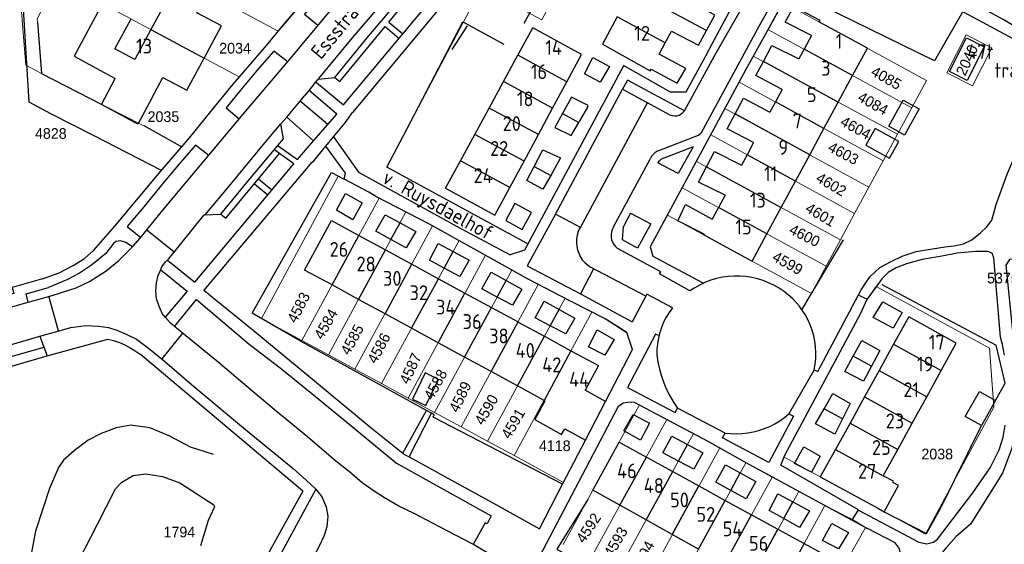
# Model space of a CAD drawing. Header units: metres. Extents: x 233829 to 239427, y 444283 to 448222.
# Tile 86 of 171: x 236325 to 236491, y 445540 to 445629. Entities that reach past the tile are written whole.
import ezdxf
from ezdxf.enums import TextEntityAlignment as Align

# ---------------------------------------------------------------- set-up
doc = ezdxf.new("R2010")
doc.units = ezdxf.units.M
doc.header["$MEASUREMENT"] = 0
for name, color, linetype in [('BIJGEBOUW', 4, 'Continuous'), ('DAKRAND', 4, 'Continuous'), ('DAKRAND-BYG', 4, 'Continuous'), ('FUNKTIEAAND', 253, 'Continuous'), ('Goud-kadastrale grenzen', 13, 'Continuous'), ('HEG', 253, 'Continuous'), ('HEK', 253, 'Continuous'), ('HOOFDGEBOUW', 4, 'Continuous'), ('HUISNUMMER', 253, 'Continuous'), ('KANTVERH', 253, 'Continuous'), ('KNTOPENVERH', 253, 'Continuous'), ('OVLIJNOBJ', 253, 'Continuous'), ('RASTER', 253, 'Continuous'), ('SCHUTTING', 253, 'Continuous'), ('STRAATNAAM', 253, 'Continuous'), ('TUSSENMUUR', 253, 'Continuous')]:
    doc.layers.add(name, color=color, linetype=linetype)
doc.layers.add('G01 kadestrale perceelsgrens', color=73, linetype='Continuous', lineweight=0)
doc.layers.add('Z01 perceelnummer', color=73, linetype='Continuous', lineweight=13)
doc.styles.get("Standard").update_dxf_attribs({"font": 'iso.shx'})
doc.styles.add('Styledgn001', font='dgn001.shx')

# ---------------------------------------------------------------- blocks, each defined once
blk = doc.blocks.new('A$C1532452F')
at = {"layer": 'G01 kadestrale perceelsgrens'}
for p, q in [((236335.622, 445644.164), (236368.236, 445626.691)), ((236330.915, 445635.439), (236361.646, 445618.966)), ((236450.943, 445626.972), (236453.473, 445631.567)), ((236453.473, 445631.567), (236477.769, 445618.385)), ((236327.534, 445628.24), (236328.245, 445619.565)), ((236448.476, 445622.49), (236450.943, 445626.972)), ((236475.27, 445613.765), (236450.943, 445626.972)), ((236472.843, 445609.28), (236448.476, 445622.49)), ((236328.245, 445619.565), (236325.581, 445620.942)), ((236426.475, 445620.735), (236410.372, 445590.777)), ((236426.559, 445620.891), (236426.475, 445620.735)), ((236328.245, 445619.565), (236338.434, 445614.297)), ((236477.769, 445618.385), (236475.27, 445613.765)), ((236443.683, 445613.651), (236446.087, 445618.109)), ((236470.429, 445604.819), (236446.087, 445618.109)), ((236338.434, 445614.297), (236345.504, 445610.736)), ((236441.28, 445609.197), (236443.683, 445613.651)), ((236468.017, 445600.361), (236443.683, 445613.651)), ((236475.27, 445613.765), (236472.843, 445609.28)), ((236438.86, 445604.71), (236441.28, 445609.197)), ((236465.605, 445595.902), (236441.28, 445609.197)), ((236472.843, 445609.28), (236470.429, 445604.819)), ((236436.462, 445600.265), (236438.86, 445604.71)), ((236438.86, 445604.71), (236463.193, 445591.443)), ((236470.429, 445604.819), (236468.017, 445600.361)), ((236433.966, 445595.639), (236436.462, 445600.265)), ((236460.78, 445586.983), (236436.462, 445600.265)), ((236468.017, 445600.361), (236465.605, 445595.902)), ((236372.231, 445574.473), (236385.273, 445598.504)), ((236385.273, 445598.504), (236389.796, 445596.162)), ((236376.703, 445572.044), (236389.796, 445596.162)), ((236458.298, 445582.395), (236433.966, 445595.639)), ((236465.605, 445595.902), (236463.193, 445591.443)), ((236381.184, 445569.611), (236394.308, 445593.806)), ((236394.308, 445593.806), (236398.773, 445591.327)), ((236385.667, 445567.176), (236398.773, 445591.327)), ((236463.193, 445591.443), (236460.78, 445586.983)), ((236390.148, 445564.742), (236403.225, 445588.849)), ((236403.225, 445588.849), (236407.676, 445586.348)), ((236460.78, 445586.983), (236458.298, 445582.395)), ((236394.629, 445562.308), (236407.676, 445586.348)), ((236399.11, 445559.874), (236412.158, 445583.911)), ((236412.158, 445583.911), (236416.696, 445581.579)), ((236403.593, 445557.439), (236416.696, 445581.579)), ((236421.227, 445579.253), (236408.065, 445555.01)), ((236376.703, 445572.044), (236372.231, 445574.473)), ((236381.184, 445569.611), (236376.703, 445572.044)), ((236428.056, 445572.925), (236416.411, 445550.472)), ((236385.667, 445567.176), (236381.184, 445569.611)), ((236390.148, 445564.742), (236385.667, 445567.176)), ((236394.629, 445562.308), (236390.148, 445564.742)), ((236416.366, 445539.985), (236429.266, 445563.583)), ((236429.266, 445563.583), (236433.894, 445561.126)), ((236399.11, 445559.874), (236394.629, 445562.308)), ((236489.115, 445563.216), (236477.589, 445541.756)), ((236420.911, 445537.451), (236433.894, 445561.126)), ((236433.894, 445561.126), (236438.374, 445558.748)), ((236403.593, 445557.439), (236399.11, 445559.874)), ((236425.353, 445535.007), (236438.374, 445558.748)), ((236408.065, 445555.01), (236403.593, 445557.439)), ((236416.411, 445550.472), (236408.065, 445555.01)), ((236429.795, 445532.563), (236442.809, 445556.32)), ((236434.237, 445530.119), (236447.231, 445553.814)), ((236447.231, 445553.814), (236451.684, 445551.4)), ((236477.589, 445541.756), (236453.679, 445554.742)), ((236438.678, 445527.675), (236451.684, 445551.4)), ((236451.684, 445551.4), (236456.146, 445548.981)), ((236443.121, 445525.23), (236456.146, 445548.981)), ((236456.146, 445548.981), (236460.588, 445546.572)), ((236460.588, 445546.572), (236447.549, 445522.794)), ((236467.43, 445542.862), (236454.083, 445519.199))]:
    blk.add_line(p, q, dxfattribs=at)
at = {"layer": 'G01 kadestrale perceelsgrens', "flags": 128}
for points in [[(236389.945, 445610.135), (236402.55, 445634.066), (236412.732, 445628.605), (236428.056, 445657.187)], [(236452.051, 445643.745), (236445.714, 445632.379), (236440.669, 445623.003), (236437.061, 445616.414), (236434.478, 445616.373), (236426.559, 445620.891)], [(236326.743, 445637.675), (236324.638, 445632.975), (236325.15, 445626.395), (236325.581, 445620.942)], [(236330.915, 445635.439), (236327.476, 445628.776), (236327.534, 445628.24)], [(236368.236, 445626.691), (236369.424, 445628.126), (236374.865, 445634.567)], [(236361.646, 445618.966), (236366.225, 445624.261), (236368.236, 445626.691)], [(236488.796, 445623.867), (236485.529, 445617.464), (236481.179, 445619.683), (236484.446, 445626.086), (236488.796, 445623.867)], [(236446.087, 445618.109), (236447.235, 445620.236), (236448.476, 445622.49)], [(236345.504, 445610.736), (236351.952, 445607.18), (236353.222, 445608.658), (236356.843, 445613.112), (236360.309, 445617.42), (236361.646, 445618.966)], [(236410.372, 445590.777), (236410.262, 445590.836), (236386.558, 445603.711), (236389.945, 445610.135)], [(236372.231, 445574.473), (236365.407, 445578.179), (236378.359, 445602.225)], [(236378.359, 445602.225), (236383.54, 445599.481), (236384.724, 445598.788), (236385.273, 445598.504)], [(236389.796, 445596.162), (236393.769, 445594.105), (236394.308, 445593.806)], [(236398.773, 445591.327), (236402.26, 445589.391), (236403.225, 445588.849)], [(236407.676, 445586.348), (236410.452, 445584.788), (236412.158, 445583.911)], [(236453.679, 445554.742), (236453.817, 445555.103), (236466.583, 445578.946), (236467.718, 445581.461), (236469.231, 445583.551)], [(236469.231, 445583.551), (236488.372, 445573.176), (236489.115, 445563.216)], [(236416.696, 445581.579), (236417.472, 445581.18), (236421.227, 445579.253)], [(236421.227, 445579.253), (236423.453, 445578.111), (236427.096, 445575.775), (236428.056, 445572.925)], [(236438.374, 445558.748), (236440.81, 445557.455), (236442.809, 445556.32)], [(236442.809, 445556.32), (236447.078, 445553.897), (236447.231, 445553.814)], [(236460.588, 445546.572), (236465.223, 445544.228), (236467.43, 445542.862)]]:
    blk.add_lwpolyline(points, dxfattribs=at)
at = {"layer": 'G01 kadestrale perceelsgrens', "style": 'Styledgn001'}
for s, rotation, p in [('2040', 64.95869, (236484.58, 445621.811)), ('4085', 330.67056, (236470.955, 445618.816)), ('4084', 330.66101, (236468.71, 445614.499)), ('4604', 331.34817, (236465.787, 445610.387)), ('4603', 332.14762, (236463.71, 445606.085)), ('4602', 329.56638, (236461.657, 445600.827)), ('4601', 329.19381, (236459.853, 445595.701)), ('4600', 333.25598, (236457.165, 445592.201)), ('4599', 330.66101, (236454.29, 445587.529)), ('4583', 62.89613, (236371.655, 445580.041)), ('4584', 60.10485, (236376.265, 445577.239)), ('4585', 61.32053, (236380.693, 445574.618)), ('4586', 61.94106, (236385.212, 445573.172)), ('4587', 65.31747, (236390.545, 445569.737)), ('4588', 61.37576, (236394.793, 445567.026)), ('4589', 64.28812, (236398.95, 445564.947)), ('4590', 60.33392, (236403.379, 445562.778)), ('4591', 59.78491, (236407.898, 445560.428)), ('4592', 56.50129, (236420.63, 445542.799)), ('4593', 59.60194, (236425.229, 445540.426)), ('4594', 61.41267, (236429.827, 445538.052))]:
    blk.add_text(s, height=1.8, rotation=rotation, dxfattribs=at).set_placement(p, align=Align.MIDDLE_CENTER)
at = {"layer": 'Z01 perceelnummer', "linetype": 'Continuous', "lineweight": 13, "style": 'Styledgn001'}
for s, p in [('2034', (236360.932, 445623.82)), ('2035', (236348.823, 445612.265)), ('4828', (236329.806, 445609.417)), ('5375', (236490.647, 445584.994)), ('4118', (236414.944, 445556.681)), ('2038', (236479.555, 445555.282)), ('1794', (236351.519, 445542.112))]:
    blk.add_text(s, height=1.8, dxfattribs=at).set_placement(p, align=Align.MIDDLE_CENTER)

msp = doc.modelspace()

# ---------------------------------------------------------------- linework, layer by layer
at = {"layer": 'BIJGEBOUW'}
msp.add_lwpolyline([(236487.48, 445624.03), (236484.6, 445618.39), (236481.61, 445619.91), (236484.49, 445625.56), (236487.48, 445624.03)], dxfattribs=at)
at = {"layer": 'DAKRAND'}
for p, q in [((236349.49, 445632.17), (236346.71, 445626.97)), ((236408.71, 445622.63), (236411.25, 445627.28)), ((236406.28, 445618.17), (236408.71, 445622.63)), ((236403.85, 445613.72), (236406.28, 445618.17)), ((236401.42, 445609.26), (236403.85, 445613.72)), ((236398.99, 445604.81), (236401.42, 445609.26)), ((236396.48, 445600.21), (236398.99, 445604.81)), ((236377.31, 445583.83), (236372.67, 445586.34)), ((236381.78, 445581.39), (236377.31, 445583.83)), ((236386.26, 445578.96), (236381.78, 445581.39)), ((236390.74, 445576.53), (236386.26, 445578.96)), ((236395.22, 445574.09), (236390.74, 445576.53)), ((236399.7, 445571.66), (236395.22, 445574.09)), ((236480.24, 445569.41), (236482.78, 445574.03)), ((236404.18, 445569.22), (236399.7, 445571.66)), ((236408.67, 445566.78), (236404.18, 445569.22)), ((236477.79, 445564.96), (236480.24, 445569.41)), ((236413.14, 445564.35), (236408.67, 445566.78)), ((236423.51, 445564.17), (236420.07, 445566.08)), ((236475.34, 445560.51), (236477.79, 445564.96)), ((236420.13, 445557.65), (236423.51, 445564.17)), ((236472.89, 445556.07), (236475.34, 445560.51)), ((236470.44, 445551.62), (236472.89, 445556.07)), ((236472.14, 445550.68), (236470.44, 445551.62)), ((236425.95, 445546.63), (236421.37, 445549.17)), ((236430.38, 445544.17), (236425.95, 445546.63)), ((236469.61, 445546.08), (236470.6, 445545.53)), ((236434.8, 445541.71), (236430.38, 445544.17)), ((236439.24, 445539.24), (236434.8, 445541.71))]:
    msp.add_line(p, q, dxfattribs=at)
for points in [[(236440.57, 445626.79), (236442, 445629.42), (236437.45, 445631.91)], [(236458.3, 445625.95), (236453.87, 445628.22), (236455.3, 445630.89), (236459.7, 445628.54), (236459.55, 445628.27)], [(236346.71, 445626.97), (236344, 445621.9), (236340.64, 445623.69), (236343.36, 445628.77)], [(236434.66, 445626.7), (236439.23, 445624.33), (236440.57, 445626.79)], [(236450.18, 445621.57), (236451.63, 445624.28), (236456.19, 445622.05)], [(236431.22, 445620.29), (236435.6, 445617.92), (236437.09, 445620.4), (236432.57, 445622.82)], [(236453.38, 445616.85), (236448.91, 445619.19), (236450.18, 445621.57)], [(236445.39, 445612.72), (236446.81, 445615.36), (236451.29, 445612.99)], [(236448.52, 445607.87), (236444.05, 445610.22), (236445.39, 445612.72)], [(236440.58, 445603.77), (236441.95, 445606.38), (236446.46, 445604.05)], [(236443.73, 445598.99), (236439.24, 445601.19), (236440.58, 445603.77)], [(236440.17, 445592.42), (236435.71, 445594.69), (236437.04, 445597.41), (236441.55, 445594.97)], [(236412.58, 445562.97), (236413.29, 445564.27), (236413.14, 445564.35)], [(236412.58, 445562.97), (236411.55, 445561.11), (236416.09, 445558.57), (236416.66, 445559.55), (236420.13, 445557.65)], [(236470.6, 445545.53), (236472.99, 445549.96), (236472.04, 445550.5)]]:
    msp.add_lwpolyline(points, dxfattribs=at)
at = {"layer": 'DAKRAND-BYG'}
for p, q in [((236420.47, 445613.87), (236419.09, 445611.45)), ((236420.47, 445613.87), (236420.61, 445614.13)), ((236419.01, 445611.3), (236419.09, 445611.45)), ((236415.89, 445605.29), (236414.25, 445602.34)), ((236388.8, 445594.33), (236391.48, 445592.89)), ((236397.77, 445589.47), (236400.46, 445588)), ((236406.72, 445584.58), (236409.4, 445583.13)), ((236415.68, 445579.7), (236418.34, 445578.24)), ((236469.83, 445572.76), (236468.44, 445570.11)), ((236464.86, 445563.84), (236463.54, 445561.21)), ((236489.4, 445564.3), (236487.02, 445560.08)), ((236487.02, 445560.08), (236484.29, 445561.62)), ((236437.36, 445556.89), (236439.98, 445555.48)), ((236446.28, 445552.08), (236448.91, 445550.62)), ((236455.17, 445547.21), (236457.98, 445545.71))]:
    msp.add_line(p, q, dxfattribs=at)
for points in [[(236424.16, 445620.75), (236422.61, 445618.09), (236419.99, 445619.48), (236421.39, 445622.25), (236424.16, 445620.75)], [(236420.61, 445614.13), (236417.79, 445615.53), (236416.26, 445612.79)], [(236476.51, 445613.58), (236474.05, 445609.15), (236471.36, 445610.64), (236473.82, 445615.07), (236476.51, 445613.58)], [(236416.26, 445612.79), (236414.95, 445610.45), (236417.73, 445609.05), (236419.01, 445611.3)], [(236467.5, 445607.44), (236471.49, 445605.26), (236473.04, 445608.09), (236469.05, 445610.28), (236467.5, 445607.44)], [(236411.45, 445603.85), (236412.91, 445606.64), (236415.89, 445605.29)], [(236414.25, 445602.34), (236412.94, 445600.01), (236410.22, 445601.5), (236411.45, 445603.85)], [(236382.39, 445597.72), (236380.83, 445594.85), (236378.07, 445596.46), (236379.57, 445599.28), (236382.39, 445597.72)], [(236408.22, 445597.58), (236406.66, 445594.7), (236409.46, 445593.19), (236411.01, 445596.07), (236408.22, 445597.58)], [(236387.27, 445591.52), (236384.73, 445592.91), (236386.29, 445595.68), (236388.8, 445594.33)], [(236391.48, 445592.89), (236389.82, 445590.12), (236387.27, 445591.52)], [(236396.26, 445586.7), (236393.77, 445588.03), (236395.23, 445590.85), (236397.77, 445589.47)], [(236400.46, 445588), (236398.91, 445585.29), (236396.26, 445586.7)], [(236405.21, 445581.8), (236402.61, 445583.2), (236404.17, 445585.97), (236406.72, 445584.58)], [(236409.4, 445583.13), (236407.8, 445580.41), (236405.21, 445581.8)], [(236414.18, 445576.94), (236411.65, 445578.27), (236413.16, 445581.09), (236415.68, 445579.7)], [(236473.65, 445579.17), (236472.12, 445576.55), (236468.75, 445578.36), (236470.38, 445580.99), (236473.65, 445579.17)], [(236418.34, 445578.24), (236416.79, 445575.58), (236414.18, 445576.94)], [(236424.96, 445574.6), (236423.41, 445571.98), (236420.64, 445573.39), (236422.1, 445576.26), (236424.96, 445574.6)], [(236465.35, 445571.82), (236466.8, 445574.48), (236469.83, 445572.76)], [(236468.44, 445570.11), (236467.11, 445567.57), (236463.94, 445569.24), (236465.35, 445571.82)], [(236393.04, 445568.98), (236390.9, 445564.56), (236393.15, 445563.48), (236395.29, 445567.89), (236393.04, 445568.98)], [(236460.45, 445562.92), (236461.94, 445565.51), (236464.86, 445563.84)], [(236484.29, 445561.62), (236486.68, 445565.84), (236489.4, 445564.3)], [(236430.96, 445560.49), (236429.43, 445557.61), (236426.61, 445559.19), (236428.19, 445561.97), (236430.96, 445560.49)], [(236463.54, 445561.21), (236462.25, 445558.65), (236458.98, 445560.36), (236460.45, 445562.92)], [(236435.83, 445554.1), (236433.21, 445555.51), (236434.74, 445558.29), (236437.36, 445556.89)], [(236439.98, 445555.48), (236438.41, 445552.7), (236435.83, 445554.1)], [(236459.8, 445554.91), (236458.32, 445552.23), (236455.45, 445553.71), (236457.03, 445556.48), (236459.8, 445554.91)], [(236444.67, 445549.14), (236442.14, 445550.55), (236443.77, 445553.48), (236446.28, 445552.08)], [(236448.91, 445550.62), (236447.28, 445547.69), (236444.67, 445549.14)], [(236453.62, 445544.37), (236451.16, 445545.74), (236452.64, 445548.57), (236455.17, 445547.21)], [(236457.98, 445545.71), (236456.31, 445542.88), (236453.62, 445544.37)], [(236464.54, 445542.03), (236462.86, 445539.25), (236460.19, 445540.68), (236461.72, 445543.56), (236464.54, 445542.03)]]:
    msp.add_lwpolyline(points, dxfattribs=at)
at = {"layer": 'HEG'}
for p, q in [((236397.59, 445623.6), (236400.19, 445627.59)), ((236345.5, 445610.74), (236351.95, 445607.18)), ((236470.19, 445583.92), (236489.53, 445573.66)), ((236480.17, 445546.22), (236487.02, 445560.08))]:
    msp.add_line(p, q, dxfattribs=at)
for points in [[(236410.26, 445590.84), (236386.56, 445603.71), (236389.95, 445610.14)], [(236372.08, 445574.29), (236363.83, 445579.05), (236377.2, 445602.84), (236379.37, 445601.69)], [(236420.52, 445547.61), (236415.3, 445539.23), (236420.58, 445536.15)]]:
    msp.add_lwpolyline(points, dxfattribs=at)
at = {"layer": 'HEK'}
for p, q in [((236456.69, 445579.66), (236463.73, 445591.48)), ((236393.27, 445562.61), (236372.08, 445574.29)), ((236394.09, 445562.16), (236393.27, 445562.61))]:
    msp.add_line(p, q, dxfattribs=at)
for points in [[(236389.95, 445610.14), (236399.42, 445628.29), (236406.33, 445624.5)], [(236416.27, 445550.21), (236394.41, 445561.49), (236394.55, 445561.9), (236394.09, 445562.16)], [(236470.6, 445545.53), (236477.72, 445541.87), (236480.17, 445546.22)]]:
    msp.add_lwpolyline(points, dxfattribs=at)
at = {"layer": 'HOOFDGEBOUW'}
for p, q in [((236338.52, 445631.36), (236333.74, 445622.45)), ((236467.75, 445623.83), (236459.55, 445628.27)), ((236419.46, 445622.74), (236411.25, 445627.28)), ((236433.6, 445624.74), (236434.66, 445626.7)), ((236458.3, 445625.95), (236457.06, 445623.65)), ((236432.57, 445622.82), (236433.6, 445624.74)), ((236457.06, 445623.65), (236456.19, 445622.05)), ((236465.25, 445619.21), (236467.75, 445623.83)), ((236333.74, 445622.45), (236340.7, 445618.72)), ((236416.99, 445618.16), (236419.46, 445622.74)), ((236462.82, 445614.71), (236465.25, 445619.21)), ((236414.58, 445613.69), (236416.99, 445618.16)), ((236453.38, 445616.85), (236452.24, 445614.75)), ((236412.17, 445609.23), (236414.58, 445613.69)), ((236452.24, 445614.75), (236451.29, 445612.99)), ((236460.42, 445610.28), (236462.82, 445614.71)), ((236458.02, 445605.82), (236460.42, 445610.28)), ((236409.76, 445604.76), (236412.17, 445609.23)), ((236448.52, 445607.87), (236447.42, 445605.84)), ((236447.42, 445605.84), (236446.46, 445604.05)), ((236455.61, 445601.37), (236458.02, 445605.82)), ((236407.35, 445600.3), (236409.76, 445604.76)), ((236453.19, 445596.9), (236455.61, 445601.37)), ((236443.73, 445598.99), (236442.6, 445596.91)), ((236442.6, 445596.91), (236441.55, 445594.97)), ((236450.78, 445592.45), (236453.19, 445596.9)), ((236381.84, 445592.18), (236386.32, 445589.75)), ((236386.32, 445589.75), (236390.79, 445587.33)), ((236390.79, 445587.33), (236395.28, 445584.89)), ((236395.28, 445584.89), (236399.76, 445582.46)), ((236399.76, 445582.46), (236404.24, 445580.02)), ((236404.24, 445580.02), (236408.73, 445577.59)), ((236413.21, 445575.16), (236417.68, 445572.73)), ((236472.19, 445573.84), (236469.74, 445569.4)), ((236469.74, 445569.4), (236467.28, 445564.95)), ((236467.28, 445564.95), (236464.83, 445560.51)), ((236464.83, 445560.51), (236462.37, 445556.06)), ((236430.41, 445554.77), (236434.86, 445552.34)), ((236434.86, 445552.34), (236439.29, 445549.9)), ((236472.04, 445550.5), (236472.14, 445550.68)), ((236439.29, 445549.9), (236443.75, 445547.46)), ((236443.75, 445547.46), (236448.19, 445545.03)), ((236448.19, 445545.03), (236452.64, 445542.59)), ((236452.64, 445542.59), (236457.07, 445540.16)), ((236457.07, 445540.16), (236461.68, 445537.63))]:
    msp.add_line(p, q, dxfattribs=at)
for points in [[(236355.7, 445622.15), (236358.61, 445627.58), (236354.49, 445629.79), (236356.26, 445633.11)], [(236425.46, 445629.1), (236422.99, 445624.49), (236431.06, 445619.99), (236431.22, 445620.29)], [(236346.87, 445615.41), (236348.73, 445618.89), (236352.79, 445616.71), (236355.7, 445622.15)], [(236346.87, 445615.41), (236344.51, 445611.01), (236338.34, 445614.32), (236340.7, 445618.72)], [(236396.48, 445600.21), (236404.82, 445595.6), (236407.35, 445600.3)], [(236372.67, 445586.34), (236377.21, 445594.7), (236381.84, 445592.18)], [(236440.17, 445592.42), (236440.11, 445592.31), (236448.29, 445587.84), (236450.78, 445592.45)], [(236482.78, 445574.03), (236474.75, 445578.46), (236472.19, 445573.84)], [(236408.73, 445577.59), (236408.76, 445577.58), (236413.21, 445575.16)], [(236417.68, 445572.73), (236422.32, 445570.22), (236420.07, 445566.08)], [(236421.37, 445549.17), (236425.83, 445557.29), (236430.41, 445554.77)], [(236462.37, 445556.06), (236459.8, 445551.41), (236469.61, 445546.08)]]:
    msp.add_lwpolyline(points, dxfattribs=at)
at = {"layer": 'KANTVERH'}
for p, q in [((236441.93, 445622.52), (236455.07, 445645.72)), ((236386.91, 445628.24), (236393.53, 445636.29)), ((236386.91, 445628.24), (236389.29, 445626.25)), ((236378.63, 445618.17), (236386.27, 445627.46)), ((236386.27, 445627.46), (236388.65, 445625.48)), ((236436.85, 445613.25), (236441.93, 445622.52)), ((236447.23, 445620.24), (236431.07, 445590.26)), ((236377.76, 445618.89), (236378.63, 445618.17)), ((236427.21, 445618.43), (236426.41, 445616.92)), ((236436.85, 445613.25), (236427.21, 445618.43)), ((236372.67, 445615.74), (236373.43, 445616.67)), ((236415.07, 445595.8), (236426.41, 445616.92)), ((236426.41, 445616.92), (236434.38, 445612.54)), ((236371.91, 445614.85), (236372.62, 445615.7)), ((236369.65, 445612.18), (236371.91, 445614.85)), ((236376.59, 445610.95), (236371.91, 445614.85)), ((236419.29, 445593.54), (236430.61, 445614.61)), ((236368.68, 445611.03), (236369.65, 445612.18)), ((236369.65, 445612.18), (236374.19, 445608.18)), ((236379.52, 445611.24), (236380.78, 445612.95)), ((236374.19, 445608.18), (236376.59, 445610.95)), ((236377.58, 445608.88), (236379.52, 445611.24)), ((236376.27, 445607.29), (236377.58, 445608.88)), ((236377.58, 445608.88), (236381.79, 445602.86)), ((236374, 445604.53), (236376.27, 445607.29)), ((236379.57, 445602.72), (236376.27, 445607.29)), ((236438.3, 445607.19), (236433.51, 445605.33)), ((236359.39, 445595.09), (236368.41, 445606.05)), ((236424.86, 445593.63), (236431.13, 445605.22)), ((236364.89, 445601.78), (236367.15, 445599.89)), ((236379.37, 445601.69), (236379.57, 445602.72)), ((236381.79, 445602.86), (236398.98, 445593.43)), ((236364.2, 445600.94), (236366.45, 445599.06)), ((236355.85, 445595.69), (236355.86, 445595.7)), ((236358.52, 445595.8), (236359.39, 445595.09)), ((236427.73, 445595.95), (236426.55, 445593.72)), ((236398.98, 445593.43), (236407.42, 445588.94)), ((236346.05, 445593.15), (236350.65, 445589.43)), ((236343.59, 445590.25), (236343.58, 445590.26)), ((236421.5, 445586.57), (236419.26, 445582.33)), ((236331.1, 445576.07), (236329.46, 445581.92)), ((236430.3, 445581.94), (236428.01, 445577.61)), ((236352.06, 445575.68), (236348.55, 445571.37)), ((236372.35, 445548.99), (236344.88, 445572.12)), ((236458.79, 445569.5), (236454.48, 445562.07)), ((236389.26, 445555.42), (236393.27, 445562.61)), ((236390.32, 445554.79), (236394.09, 445562.16)), ((236443.7, 445558.83), (236435.66, 445563.05)), ((236416.27, 445550.21), (236420.13, 445557.65))]:
    msp.add_line(p, q, dxfattribs=at)
for points in [[(236335.48, 445588.29), (236337.09, 445589.69), (236340.6, 445593.75), (236348.35, 445602.99), (236353.22, 445608.66), (236356.84, 445613.11), (236360.31, 445617.42), (236366.23, 445624.26), (236369.42, 445628.13), (236375.08, 445634.83), (236382.32, 445643.58), (236388.82, 445651.36), (236394.17, 445657.92), (236399.62, 445664.22), (236405.28, 445671.12), (236406.35, 445672.74), (236406.82, 445673.38), (236409.11, 445677.03)], [(236373.43, 445616.67), (236374.98, 445618.58), (236377.76, 445618.89), (236383.48, 445625.84), (236392.81, 445636.89), (236392.54, 445639.36), (236396.52, 445644.16), (236399.88, 445648.37), (236403.45, 445652.72), (236406.85, 445656.53), (236409.74, 445660.21), (236412.62, 445663.58), (236414.08, 445665.19)], [(236374.71, 445618.04), (236379.26, 445614.26), (236391.37, 445628.74), (236403.22, 445642.77), (236411.45, 445652.75), (236417.52, 445659.84), (236412.67, 445663.53)], [(236439.71, 445609.61), (236449.5, 445627.66), (236458.62, 445643.75), (236453.72, 445646.47), (236422.81, 445663.03), (236411.82, 445650.23), (236392.68, 445627.24), (236380.78, 445612.95)], [(236440.67, 445623), (236445.71, 445632.38), (236453.61, 445646.53)], [(236501.94, 445628.31), (236501.83, 445626.22), (236494.4, 445626.89), (236493.7, 445627.07), (236492.95, 445627.3), (236490.68, 445628.64), (236486.74, 445630.78), (236474.14, 445637.6), (236459.72, 445645.47), (236455.6, 445647.75)], [(236458.62, 445643.75), (236484.03, 445629.92), (236493.05, 445625.06), (236497.69, 445624.73), (236501.03, 445624.26), (236503.38, 445623.97), (236510.31, 445623.48), (236511.22, 445622.96), (236550.24, 445601.58)], [(236343.58, 445590.26), (236343.65, 445590.32), (236344.9, 445591.74), (236348.47, 445596.14), (236362, 445612.33), (236369.96, 445621.67), (236378.82, 445632.33), (236387.43, 445642.67)], [(236375.09, 445618.68), (236380.75, 445625.58), (236392.54, 445639.36)], [(236483.88, 445630.02), (236479.1, 445621.7), (236457.24, 445632.42), (236459.15, 445635.9), (236456.54, 445637.13), (236447.23, 445620.24)], [(236374.93, 445627.65), (236372.64, 445629.53), (236374.69, 445632.07), (236376.46, 445634.02), (236378.76, 445632.26)], [(236369.66, 445621.63), (236367.5, 445623.31), (236364.67, 445620.09), (236361.84, 445616.71), (236359.43, 445613.73), (236361.62, 445611.88)], [(236458.79, 445569.5), (236459.41, 445569.2), (236466.68, 445583.03), (236468.18, 445585.2), (236469.83, 445586.79), (236471.75, 445587.78), (236473.61, 445588.72), (236475.99, 445589.47), (236478.76, 445589.94), (236480.89, 445590.28), (236482.43, 445590.42), (236483.97, 445590.76), (236485.39, 445591.44), (236486.86, 445592.62), (236487.93, 445593.64), (236488.8, 445594.8), (236489.53, 445597.41), (236491.35, 445602.53), (236494.37, 445609.57), (236498.12, 445617.12), (236501.13, 445624.26)], [(236440.67, 445623), (236437.06, 445616.41), (236434.47, 445616.37), (236426.56, 445620.89)], [(236426.48, 445620.73), (236409.8, 445589.72), (236407.42, 445588.94)], [(236376.59, 445610.95), (236378.1, 445612.69), (236373.43, 445616.67)], [(236434.38, 445612.54), (236434.76, 445612.43), (236435.15, 445612.39), (236435.55, 445612.42), (236435.93, 445612.53), (236436.28, 445612.71), (236436.59, 445612.95), (236436.85, 445613.25)], [(236355.86, 445595.7), (236360.2, 445600.83), (236365.97, 445607.82), (236368.68, 445611.03)], [(236368.17, 445607.38), (236369.1, 445608.53), (236368.68, 445611.03)], [(236432.54, 445606.52), (236439.24, 445609.14), (236439.51, 445609.38), (236439.71, 445609.61)], [(236356.48, 445605.72), (236354.24, 445607.47), (236351.67, 445604.48), (236348.95, 445601.26), (236345.54, 445597.05), (236342.71, 445593.72), (236345.01, 445591.87)], [(236349.5, 445588.01), (236354.11, 445584.28), (236370.83, 445604.29), (236367.64, 445606.61)], [(236355.86, 445595.7), (236358.52, 445595.8), (236363.19, 445601.48), (236368.17, 445607.38)], [(236368.22, 445607.34), (236371.46, 445605.02), (236374.19, 445608.18)], [(236438.3, 445607.19), (236435.79, 445602.67), (236432.33, 445604.44), (236432.61, 445604.8)], [(236432.54, 445606.52), (236432.17, 445606.36), (236431.84, 445606.15), (236431.55, 445605.89), (236431.31, 445605.57), (236431.13, 445605.22)], [(236433.51, 445605.33), (236433.19, 445605.19), (236432.88, 445605.02), (236432.61, 445604.8)], [(236373.91, 445604.58), (236355.67, 445582.97), (236363.99, 445576.2), (236374.36, 445567.66), (236383.95, 445559.68), (236389.26, 445555.42)], [(236423.51, 445564.17), (236428.06, 445572.92), (236427.1, 445575.78), (236423.45, 445578.11), (236417.47, 445581.18), (236410.45, 445584.79), (236402.26, 445589.39), (236393.77, 445594.1), (236384.72, 445598.79), (236383.54, 445599.48), (236379.37, 445601.69)], [(236349.19, 445587.72), (236349.66, 445588.21), (236355.7, 445595.7), (236355.86, 445595.7)], [(236418.91, 445592.84), (236419.29, 445593.55), (236415.07, 445595.8), (236410.29, 445587.06), (236419.26, 445582.33), (236428.01, 445577.61)], [(236427.73, 445595.95), (236431.15, 445594.16), (236428.91, 445590.07), (236426.37, 445591.48), (236426.55, 445593.72)], [(236424.86, 445593.63), (236424.66, 445593.23), (236424.52, 445592.8), (236424.46, 445592.36), (236424.47, 445591.91), (236424.55, 445591.47), (236424.7, 445591.05), (236424.92, 445590.66), (236425.21, 445590.32), (236425.54, 445590.02)], [(236418.91, 445592.84), (236418.73, 445592.24), (236418.62, 445591.62), (236418.59, 445591), (236418.64, 445590.38), (236418.77, 445589.77), (236418.98, 445589.18), (236419.25, 445588.62), (236419.59, 445588.1), (236420, 445587.63), (236420.46, 445587.21), (236420.96, 445586.85)], [(236326, 445580.92), (236330.04, 445582.08), (236334.06, 445583.35), (236336.36, 445584.43), (236339.18, 445586.2), (236341.3, 445587.94), (236343.58, 445590.26)], [(236343.58, 445590.26), (236342.46, 445591.02), (236341.57, 445591.3), (236340.76, 445591.17), (236340.4, 445590.84), (236339.08, 445589.17), (236336.7, 445587.19), (236334.64, 445585.8), (236332.49, 445584.72), (236329.4, 445583.43)], [(236437.78, 445582.83), (236432.63, 445585.71), (236432.84, 445586.08), (236425.54, 445590.02)], [(236431.07, 445590.26), (236431.48, 445588.72), (236440.07, 445584.16)], [(236328.42, 445584.87), (236331.23, 445585.86), (236333.58, 445587.14), (236335.48, 445588.29)], [(236490.93, 445571.96), (236490.59, 445573.8), (236490.27, 445575.03), (236489.1, 445588.44), (236488.83, 445589.23), (236488.13, 445589.51), (236486.04, 445589.46), (236482.91, 445589.19), (236480.04, 445588.62), (236477.01, 445588.15), (236474.34, 445587.39), (236472.62, 445586.75), (236471.24, 445585.92), (236470.17, 445584.85), (236467.72, 445581.46)], [(236405.13, 445537.64), (236401.09, 445540.04), (236395.46, 445543), (236391.16, 445545.26), (236388.48, 445546.55), (236386.17, 445547.89), (236384.44, 445549.01), (236382.38, 445550.43), (236380.28, 445552.27), (236377.93, 445554.1), (236373.14, 445558.19), (236367.85, 445562.54), (236362.91, 445566.68), (236358.07, 445570.77), (236352.59, 445575.23), (236350.98, 445576.59), (236350, 445577.38), (236349.17, 445578.32), (236348.6, 445579.04), (236348.04, 445580.37), (236347.67, 445581.48), (236347.57, 445582.8), (236347.66, 445584.2), (236347.96, 445585.45), (236348.29, 445586.19), (236348.56, 445586.89), (236349.19, 445587.72)], [(236434.84, 445579.96), (236430.48, 445582.27), (236430.3, 445581.94), (236420.96, 445586.85)], [(236512.33, 445580.64), (236503.2, 445585.44), (236500.64, 445586.43), (236497.84, 445587.16), (236492.74, 445588.18), (236491.79, 445588.11), (236491.17, 445587.2), (236492.74, 445571.56), (236493.01, 445568.53), (236493.19, 445565.25), (236492.92, 445561.61), (236492.78, 445559.17), (236492.11, 445556.12), (236490.57, 445552.05), (236485.15, 445543.46), (236482.76, 445541.36), (236480.97, 445539.33), (236479.61, 445537.7), (236478.33, 445537.13), (236476.66, 445536.44), (236469.22, 445524.72), (236465.36, 445517.61), (236463.11, 445512.08), (236463.75, 445510.1)], [(236348.39, 445586.39), (236352.85, 445582.77), (236349.11, 445578.39)], [(236455.19, 445581.45), (236454.45, 445582.12), (236453.67, 445582.74), (236452.84, 445583.3), (236451.97, 445583.79), (236451.07, 445584.22), (236450.14, 445584.59), (236449.19, 445584.88), (236448.21, 445585.11), (236447.23, 445585.26), (236446.23, 445585.34), (236445.24, 445585.34), (236444.24, 445585.27), (236443.25, 445585.13), (236442.28, 445584.92), (236441.32, 445584.64), (236440.39, 445584.28), (236439.48, 445583.86), (236438.61, 445583.37), (236437.78, 445582.83)], [(236465.22, 445544.23), (236466.28, 445545.84), (236453.16, 445553.4), (236453.82, 445555.1), (236466.58, 445578.95), (236467.72, 445581.46), (236466.18, 445582.13)], [(236350.68, 445576.84), (236354.41, 445581.36), (236363.31, 445573.81), (236368.55, 445569.86), (236373.89, 445565.51), (236379.52, 445560.89), (236388.18, 445553.76), (236404.22, 445544.86), (236403.52, 445543.48), (236403.17, 445543.64), (236401.19, 445540.09)], [(236434.84, 445579.96), (236434.28, 445579.2), (236433.77, 445578.39), (236433.33, 445577.55), (236432.96, 445576.67), (236432.67, 445575.78), (236432.44, 445574.85), (236432.29, 445573.92), (236432.21, 445572.97), (236432.2, 445572.02)], [(236456.69, 445579.66), (236456.23, 445580.29), (236455.72, 445580.88), (236455.19, 445581.45)], [(236458.79, 445569.5), (236458.95, 445570.45), (236459.04, 445571.42), (236459.06, 445572.39), (236459, 445573.36), (236458.88, 445574.32), (236458.68, 445575.27), (236458.42, 445576.2), (236458.08, 445577.11), (236457.68, 445577.99), (236457.22, 445578.84), (236456.69, 445579.66)], [(236327.94, 445575.18), (236330.59, 445575.93), (236333.17, 445576.65), (236335.7, 445577.01), (236337.86, 445576.89), (236339.56, 445576.63), (236340.95, 445576.18), (236342.54, 445575.52), (236344.27, 445574.66), (236346.33, 445573.18)], [(236296.58, 445566.27), (236297.37, 445566.49), (236304.69, 445568.56), (236311.49, 445570.54), (236319.82, 445572.82), (236327.39, 445575.03), (236327.94, 445575.18)], [(236432.54, 445575.29), (236431.96, 445575.54), (236427.22, 445566.53), (236435.28, 445562.29), (236435.66, 445563.05)], [(236296.58, 445566.27), (236297.11, 445565.12), (236297.72, 445564.5), (236328.64, 445573.33)], [(236267.86, 445554.02), (236270.98, 445555.28), (236294.94, 445561.95), (236329.21, 445571.86)], [(236346.33, 445573.18), (236349.03, 445570.98), (236353.52, 445567.1), (236362.67, 445559.45), (236370.74, 445552.84), (236372.94, 445550.85), (236374.56, 445549.35)], [(236432.2, 445572.02), (236432.37, 445570.82), (236432.62, 445569.63), (236432.95, 445568.46), (236433.35, 445567.31), (236433.82, 445566.19), (236434.36, 445565.11), (236434.98, 445564.06), (236435.66, 445563.05)], [(236436.19, 445525.02), (236412.38, 445537.9), (236425.72, 445563.35), (236426.49, 445563.93), (236427.3, 445564.05), (236427.86, 445564.08), (236428.36, 445564.06), (236440.81, 445557.46), (236447.08, 445553.9), (236467.65, 445542.74)], [(236454.48, 445562.07), (236455.25, 445561.65), (236451.08, 445553.88), (236443.27, 445558.02), (236443.7, 445558.83)], [(236443.7, 445558.83), (236444.66, 445558.73), (236445.63, 445558.69), (236446.59, 445558.73), (236447.56, 445558.84), (236448.51, 445559.02), (236449.44, 445559.26), (236450.36, 445559.58), (236451.25, 445559.95), (236452.11, 445560.39), (236452.94, 445560.9), (236453.73, 445561.46), (236454.48, 445562.07)], [(236466.28, 445545.8), (236476.46, 445540.37), (236477.81, 445540.1), (236478.95, 445540.42), (236479.58, 445540.89), (236485.57, 445548.74), (236488.5, 445552.95), (236490.02, 445555.97), (236490.67, 445558.12), (236491.02, 445560.17)], [(236389.26, 445555.42), (236389.43, 445555.27), (236390.32, 445554.79)], [(236390.32, 445554.79), (236397.98, 445550.61), (236404.49, 445547.02), (236412.34, 445542.63), (236416.27, 445550.21)], [(236372.35, 445548.99), (236364.45, 445534.7), (236360.93, 445528.04)], [(236374.56, 445549.35), (236375.56, 445548.05), (236376.31, 445546.36), (236376.61, 445544.79), (236376.44, 445542.99), (236375.99, 445541.5), (236375.13, 445539.72), (236372.97, 445535.56), (236372.7, 445535.07), (236372.35, 445534.98), (236372.1, 445535.09), (236368.2, 445537.03), (236367.95, 445537.09)], [(236459.67, 445512.35), (236461.08, 445513.67), (236463.15, 445518.55), (236468.43, 445528.58), (236473.13, 445536.3), (236473.31, 445537.11), (236473.43, 445538.3), (236473.15, 445539.39), (236472.43, 445540.27), (236467.65, 445542.74)]]:
    msp.add_lwpolyline(points, dxfattribs=at)
at = {"layer": 'KNTOPENVERH'}
for p, q in [((236327.94, 445575.18), (236328.64, 445573.33)), ((236328.64, 445573.33), (236329.21, 445571.86)), ((236374.56, 445549.35), (236367.95, 445537.09))]:
    msp.add_line(p, q, dxfattribs=at)
for points in [[(236328.42, 445584.87), (236323.28, 445583.38), (236323.58, 445582.42), (236293.45, 445573.81), (236273.26, 445567.98), (236265.51, 445565.66)], [(236326, 445580.92), (236325.63, 445582.32), (236329.4, 445583.43)], [(236068.68, 445354.98), (236118.58, 445439), (236131.04, 445459.63), (236136.64, 445467.97), (236143.41, 445477.25), (236150.85, 445486.32), (236158.03, 445494.38), (236166.03, 445502.68), (236176.79, 445512.68), (236185.89, 445520.37), (236195.39, 445527.66), (236204.17, 445533.84), (236213.3, 445539.59), (236223.24, 445545.21), (236233.13, 445550.31), (236243.19, 445554.98), (236253.32, 445559.11), (236263.69, 445562.9), (236273.73, 445566), (236294.04, 445571.84), (236326, 445580.92)], [(236329.21, 445571.86), (236329.21, 445571.84), (236339.45, 445574.69)], [(236339.45, 445574.69), (236340.42, 445574.43), (236341.38, 445574.1), (236342.31, 445573.7), (236343.2, 445573.24), (236344.06, 445572.71), (236344.88, 445572.12)]]:
    msp.add_lwpolyline(points, dxfattribs=at)
at = {"layer": 'OVLIJNOBJ'}
for points in [[(236348.49, 445603.15), (236336.99, 445609.06), (236329.82, 445612.72), (236326.12, 445614.71), (236325.05, 445632.3), (236325.22, 445634.1), (236325.71, 445635.44), (236329.99, 445642.94), (236334.45, 445651.34), (236336.65, 445655.54), (236337.56, 445656.92), (236338.55, 445658.04), (236342.76, 445661.87), (236351.65, 445670.67), (236356.8, 445675.53), (236361.12, 445681.32), (236361.88, 445683.1), (236362.82, 445685.59), (236365.3, 445691.89)], [(236357.31, 445555.23), (236353.41, 445556.45), (236349.81, 445558.38), (236346.53, 445559.7), (236343.33, 445560.16), (236340.85, 445559.69), (236338.3, 445558.77), (236336.1, 445557.64), (236333.83, 445555.9), (236331.96, 445554.26), (236331.11, 445552.98), (236329.59, 445549.46), (236327.23, 445542.24), (236326.38, 445537.8)], [(236332.3, 445532.92), (236337.63, 445543.3), (236340.75, 445549.38), (236341.8, 445550.55), (236343.74, 445551.64), (236345.87, 445551.92), (236348.67, 445551.48), (236351.6, 445550.42), (236357.36, 445546.71), (236357.45, 445546.35), (236356.36, 445544.07), (236355.11, 445539.79)]]:
    msp.add_lwpolyline(points, dxfattribs=at)
at = {"layer": 'RASTER'}
msp.add_line((236409.77, 445628.03), (236413.97, 445635.67), dxfattribs=at)
msp.add_lwpolyline([(236327.53, 445628.24), (236328.24, 445619.57), (236338.43, 445614.3)], dxfattribs=at)
at = {"layer": 'SCHUTTING'}
msp.add_lwpolyline([(236489.4, 445564.3), (236491.02, 445567.24), (236489.53, 445573.66)], dxfattribs=at)
at = {"layer": 'TUSSENMUUR'}
for p, q in [((236440.57, 445626.79), (236427.87, 445633.59)), ((236433.6, 445624.74), (236425.46, 445629.1)), ((236346.71, 445626.97), (236355.7, 445622.15)), ((236465.25, 445619.21), (236457.06, 445623.65)), ((236416.99, 445618.16), (236408.71, 445622.63)), ((236462.82, 445614.71), (236450.18, 445621.57)), ((236414.58, 445613.69), (236406.28, 445618.17)), ((236412.17, 445609.23), (236403.85, 445613.72)), ((236460.42, 445610.28), (236452.24, 445614.75)), ((236416.26, 445612.79), (236419.01, 445611.3)), ((236458.02, 445605.82), (236445.39, 445612.72)), ((236409.76, 445604.76), (236401.42, 445609.26)), ((236455.61, 445601.37), (236447.42, 445605.84)), ((236407.35, 445600.3), (236398.99, 445604.81)), ((236411.45, 445603.85), (236414.25, 445602.34)), ((236440.58, 445603.77), (236453.19, 445596.9)), ((236450.78, 445592.45), (236442.6, 445596.91)), ((236387.27, 445591.52), (236388.8, 445594.33)), ((236377.31, 445583.83), (236381.84, 445592.18)), ((236381.78, 445581.39), (236386.32, 445589.75)), ((236396.26, 445586.7), (236397.77, 445589.47)), ((236386.26, 445578.96), (236390.79, 445587.33)), ((236390.74, 445576.53), (236395.28, 445584.89)), ((236405.21, 445581.8), (236406.72, 445584.58)), ((236395.22, 445574.09), (236399.76, 445582.46)), ((236399.7, 445571.66), (236404.24, 445580.02)), ((236414.18, 445576.94), (236415.68, 445579.7)), ((236404.18, 445569.22), (236408.73, 445577.59)), ((236408.67, 445566.78), (236413.21, 445575.16)), ((236472.19, 445573.84), (236480.24, 445569.41)), ((236417.68, 445572.73), (236413.14, 445564.35)), ((236468.44, 445570.11), (236465.35, 445571.82)), ((236469.74, 445569.4), (236477.79, 445564.96)), ((236467.28, 445564.95), (236475.34, 445560.51)), ((236463.54, 445561.21), (236460.45, 445562.92)), ((236464.83, 445560.51), (236472.89, 445556.07)), ((236435.83, 445554.1), (236437.36, 445556.89)), ((236462.37, 445556.06), (236470.44, 445551.62)), ((236425.95, 445546.63), (236430.41, 445554.77)), ((236430.38, 445544.17), (236434.86, 445552.34)), ((236444.67, 445549.14), (236446.28, 445552.08)), ((236434.8, 445541.71), (236439.29, 445549.9)), ((236439.24, 445539.24), (236443.75, 445547.46)), ((236453.62, 445544.37), (236455.17, 445547.21)), ((236443.67, 445536.78), (236448.19, 445545.03)), ((236448.11, 445534.32), (236452.64, 445542.59)), ((236457.07, 445540.16), (236452.52, 445531.87))]:
    msp.add_line(p, q, dxfattribs=at)

# ---------------------------------------------------------------- block references
at = {"layer": 'Goud-kadastrale grenzen', "linetype": 'Continuous'}
msp.add_blockref('A$C1532452F', (0, 0), dxfattribs=at)

# ---------------------------------------------------------------- texts
at = {"layer": 'FUNKTIEAAND'}
msp.add_text('trafo', height=2.5, dxfattribs=at).set_placement((236489.23, 445618.84))
at = {"layer": 'HUISNUMMER'}
for s, p in [('12', (236428.37, 445625.09)), ('13', (236344.21, 445622.93)), ('14', (236413.33, 445622.69)), ('1', (236462.4, 445623.74)), ('47t', (236484.64, 445621.99)), ('3', (236459.94, 445619.18)), ('16', (236410.9, 445618.59)), ('18', (236408.53, 445614.01)), ('5', (236457.53, 445614.72)), ('20', (236406.15, 445609.84)), ('7', (236455.13, 445610.29)), ('9', (236452.72, 445605.83)), ('22', (236404.01, 445605.64)), ('24', (236401.24, 445601.05)), ('11', (236450.3, 445601.37)), ('13', (236447.89, 445596.9)), ('15', (236445.45, 445592.38)), ('26', (236376.9, 445588.6)), ('28', (236381.45, 445586.13)), ('30', (236385.93, 445583.7)), ('32', (236390.41, 445581.27)), ('34', (236394.89, 445578.84)), ('36', (236399.38, 445576.4)), ('38', (236403.86, 445573.97)), ('17', (236478.14, 445572.92)), ('40', (236408.34, 445571.53)), ('42', (236412.82, 445569.1)), ('19', (236476.14, 445569.22)), ('44', (236417.37, 445566.63)), ('21', (236473.82, 445564.89)), ('23', (236470.85, 445559.62)), ('25', (236468.52, 445555.14)), ('46', (236425.47, 445551.19)), ('27', (236466.17, 445551.11)), ('48', (236429.98, 445548.71)), ('50', (236434.42, 445546.28)), ('52', (236438.87, 445543.84)), ('54', (236443.31, 445541.4)), ('56', (236447.76, 445538.96))]:
    msp.add_text(s, height=2.5, dxfattribs=at).set_placement(p)
at = {"layer": 'STRAATNAAM'}
for s, rotation, p in [('Essstraat', 50.5249, (236375.46, 445621.78)), ('v. Ruysdaelhof', 331.257, (236385.58, 445601.22))]:
    msp.add_text(s, height=2.5, rotation=rotation, dxfattribs=at).set_placement(p)

doc.saveas('drawing.dxf')
